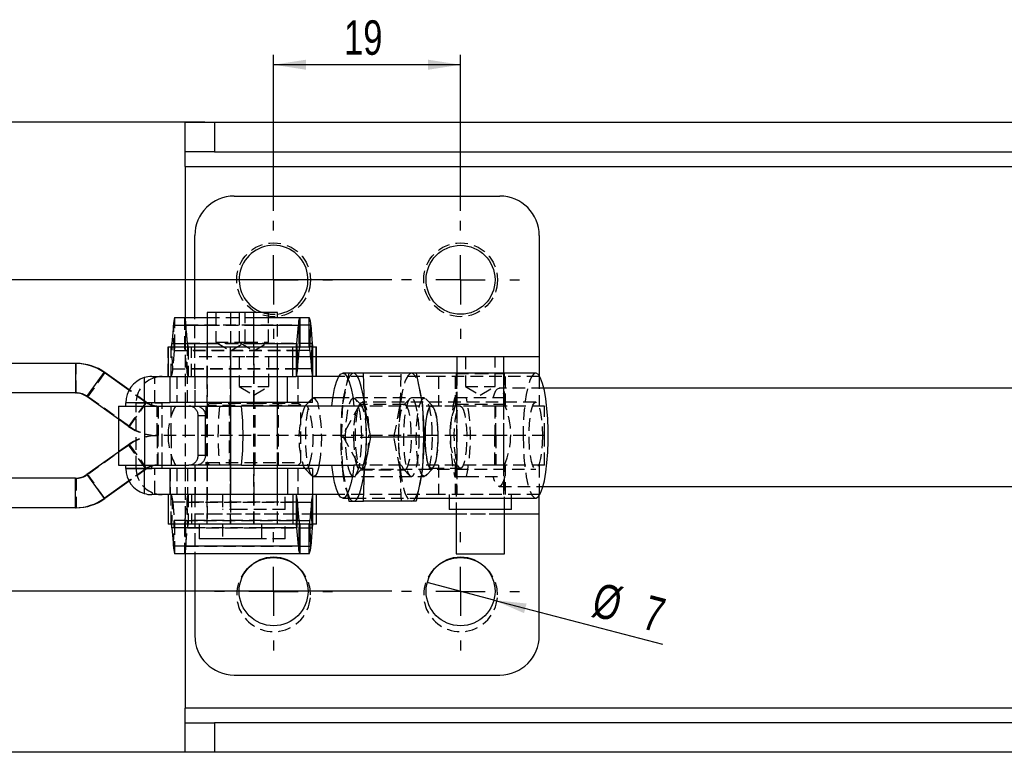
# Model space of a CAD drawing. Extents: x 28 to 325, y 10 to 291.
# Tile 5 of 10: x 106 to 206, y 108 to 182. Entities that reach past the tile are written whole.
import ezdxf

# ---------------------------------------------------------------- set-up
doc = ezdxf.new("R2010")
doc.units = 0
doc.linetypes.add('HIDDEN', pattern=[1.905, 1.27, -0.635])
doc.layers.get('0').update_dxf_attribs({"linetype": 'CONTINUOUS'})
doc.layers.add('FORMATO', color=179, linetype='CONTINUOUS')
doc.styles.add('SLDTEXTSTYLE0', font='TXT', dxfattribs={"width": 0.75})
doc.dimstyles.new('SLDDIMSTYLE1', dxfattribs={"dimtxt": 3.5, "dimasz": 3.302, "dimexe": 0, "dimexo": 0.0625, "dimgap": 0.875, "dimtad": 1, "dimdec": 0, "dimrnd": 1e-09, "dimzin": 12, "dimtxsty": 'SLDTEXTSTYLE0', "dimsah": 1, "dimcen": 0.09, "dimazin": 3, "dimtfac": 1, "dimtofl": 0, "dimtmove": 0, "dimatfit": 3, "dimtolj": 1, "dimtzin": 12})
doc.dimstyles.new('SLDDIMSTYLE2', dxfattribs={"dimtxt": 3.5, "dimasz": 3.302, "dimexe": 0, "dimexo": 0.0625, "dimgap": 0.875, "dimtad": 1, "dimdec": 3, "dimrnd": 1e-09, "dimzin": 12, "dimtxsty": 'SLDTEXTSTYLE0', "dimsah": 1, "dimcen": 0.09, "dimazin": 3, "dimtfac": 1, "dimtdec": 3, "dimtofl": 0, "dimtmove": 0, "dimatfit": 3, "dimtolj": 1, "dimtzin": 12})
doc.dimstyles.new('SLDDIMSTYLE3', dxfattribs={"dimtxt": 3.5, "dimasz": 3.302, "dimexe": 0, "dimexo": 0.0625, "dimgap": 0.875, "dimtad": 1, "dimdec": 3, "dimrnd": 1e-09, "dimzin": 12, "dimtxsty": 'SLDTEXTSTYLE0', "dimsah": 1, "dimcen": 0.09, "dimazin": 3, "dimtfac": 1, "dimtdec": 3, "dimtmove": 0, "dimatfit": 3, "dimtolj": 1, "dimtzin": 12})
doc.dimstyles.new('SLDDIMSTYLE4', dxfattribs={"dimtxt": 3.5, "dimasz": 3.302, "dimexe": 0, "dimexo": 0.0625, "dimgap": 0.875, "dimtad": 1, "dimdec": 3, "dimrnd": 1e-09, "dimzin": 12, "dimtxsty": 'SLDTEXTSTYLE0', "dimblk1": 'NONE', "dimsah": 1, "dimcen": 0, "dimazin": 3, "dimtfac": 1, "dimtdec": 3, "dimtmove": 0, "dimatfit": 3, "dimtolj": 1, "dimtzin": 12})

# ---------------------------------------------------------------- blocks, each defined once
blk = doc.blocks.new('_D_6')
at = {"layer": 'FORMATO'}
for p, q in [((132.24, 162.77), (132.24, 178.61)), ((151.24, 162.77), (151.24, 178.61)), ((151.24, 177.61), (132.24, 177.61))]:
    blk.add_line(p, q, dxfattribs=at)
for points in [[(132.24, 177.61), (135.54, 177.1), (135.54, 178.12)], [(151.24, 177.61), (147.94, 178.12), (147.94, 177.1)]]:
    blk.add_solid(points, dxfattribs=at)
at = {"layer": 'FORMATO', "insert": (139.4, 182.12), "char_height": 3.5, "attachment_point": 1, "style": 'SLDTEXTSTYLE0'}
blk.add_mtext('19', dxfattribs=at)
blk = doc.blocks.new('_D_7')
at = {"layer": 'FORMATO'}
for p, q in [((101.85, 155.77), (101.85, 166.08)), ((144.24, 155.77), (100.85, 155.77)), ((101.85, 155.77), (101.85, 124.12)), ((144.24, 124.12), (100.85, 124.12))]:
    blk.add_line(p, q, dxfattribs=at)
for points in [[(101.85, 155.77), (101.34, 152.47), (102.36, 152.47)], [(101.85, 124.12), (102.36, 127.42), (101.34, 127.42)]]:
    blk.add_solid(points, dxfattribs=at)
at = {"layer": 'FORMATO', "insert": (97.34, 160.9), "char_height": 3.5, "attachment_point": 1, "rotation": 90, "style": 'SLDTEXTSTYLE0'}
blk.add_mtext('32', dxfattribs=at)
blk = doc.blocks.new('_D_8')
at = {"layer": 'FORMATO'}
for q in [(147.85, 125), (171.76, 118.75)]:
    blk.add_line((154.63, 123.23), q, dxfattribs=at)
blk.add_solid([(154.63, 123.23), (157.69, 121.9), (157.95, 122.88)], dxfattribs=at)
at = {"layer": 'FORMATO', "char_height": 3.5, "attachment_point": 1, "rotation": 345.3344, "style": 'SLDTEXTSTYLE0'}
for s, insert in [('%%c', (165.28, 125.07)), ('7', (170.4, 123.78))]:
    blk.add_mtext(s, dxfattribs=dict(at, insert=insert))
blk = doc.blocks.new('_NONE')
blk = doc.blocks.new('_D_9')
at = {"layer": 'FORMATO', "color": 7}
for p, q in [((125.25, 171.77), (35.09, 171.77)), ((36.09, 107.77), (36.09, 171.77)), ((125.25, 107.77), (35.09, 107.77))]:
    blk.add_line(p, q, dxfattribs=at)
for points in [[(36.09, 171.77), (35.59, 168.47), (36.6, 168.47)], [(36.09, 107.77), (36.6, 111.07), (35.59, 111.07)]]:
    blk.add_solid(points, dxfattribs=at)
at = {"layer": 'FORMATO', "color": 7, "insert": (31.58, 138.31), "char_height": 3.5, "attachment_point": 1, "rotation": 90, "style": 'SLDTEXTSTYLE0'}
blk.add_mtext('64', dxfattribs=at)
blk = doc.blocks.new('SW_CENTERMARKSYMBOL_6')
at = {"layer": 'FORMATO', "color": 0}
for p, q in [((0, 5), (0, 6)), ((0, 0), (0, 2.5)), ((-5, 0), (-6, 0)), ((0, 0), (-2.5, 0)), ((0, 0), (0, -2.5)), ((0, 0), (2.5, 0)), ((5, 0), (6, 0)), ((0, -5), (0, -6))]:
    blk.add_line(p, q, dxfattribs=at)
blk = doc.blocks.new('SW_CENTERMARKSYMBOL_7')
at = {"layer": 'FORMATO', "color": 0}
for p, q in [((0, 5), (0, 6)), ((0, 0), (0, 2.5)), ((-5, 0), (-6, 0)), ((0, 0), (-2.5, 0)), ((0, 0), (0, -2.5)), ((0, 0), (2.5, 0)), ((5, 0), (6, 0)), ((0, -5), (0, -6))]:
    blk.add_line(p, q, dxfattribs=at)
blk = doc.blocks.new('SW_CENTERMARKSYMBOL_8')
at = {"layer": 'FORMATO', "color": 0}
for p, q in [((0, 5), (0, 6)), ((0, 0), (0, 2.5)), ((-5, 0), (-6, 0)), ((0, 0), (-2.5, 0)), ((0, 0), (0, -2.5)), ((0, 0), (2.5, 0)), ((5, 0), (6, 0)), ((0, -5), (0, -6))]:
    blk.add_line(p, q, dxfattribs=at)
blk = doc.blocks.new('SW_CENTERMARKSYMBOL_9')
at = {"layer": 'FORMATO', "color": 0}
for p, q in [((0, 5), (0, 6)), ((0, 0), (0, 2.5)), ((-5, 0), (-6, 0)), ((0, 0), (-2.5, 0)), ((0, 0), (0, -2.5)), ((0, 0), (2.5, 0)), ((5, 0), (6, 0)), ((0, -5), (0, -6))]:
    blk.add_line(p, q, dxfattribs=at)

msp = doc.modelspace()

# ---------------------------------------------------------------- linework, layer by layer
at = {"color": 7, "linetype": 'CONTINUOUS'}
for p, q in [((123.240328, 168.767214), (123.240328, 171.767212)), ((123.240328, 171.767212), (126.251842, 171.767212)), ((126.251842, 171.767212), (126.251842, 168.767214)), ((126.251842, 171.767212), (222.467958, 171.767212)), ((126.251842, 168.767214), (123.240328, 168.767214)), ((123.240328, 167.267212), (123.240328, 168.767214)), ((126.251842, 168.767214), (222.467958, 168.767214)), ((123.240328, 167.267212), (123.240328, 151.941107)), ((128.240328, 164.267214), (155.240329, 164.267214)), ((124.240329, 151.941107), (124.240329, 160.267213)), ((159.240329, 160.267213), (159.240329, 147.941108)), ((125.485432, 152.441107), (125.485432, 148.941107)), ((130.247932, 152.441107), (125.485432, 152.441107)), ((130.247932, 148.941107), (130.247932, 152.441107)), ((132.621579, 152.441107), (130.247932, 152.441107)), ((132.621579, 151.941107), (132.621579, 152.441107)), ((122.075905, 151.170754), (121.91317, 149.309537)), ((122.221037, 151.941107), (125.485432, 151.941107)), ((130.247932, 151.941107), (134.904845, 151.941107)), ((134.596977, 149.309537), (134.759712, 151.170754)), ((134.759712, 151.170754), (134.835434, 148.572678)), ((134.904845, 151.941107), (134.904845, 148.941107)), ((134.904845, 151.941107), (135.866618, 151.941107)), ((135.866618, 148.941107), (135.866618, 151.941107)), ((135.936029, 148.572678), (136.01175, 151.170754)), ((136.01175, 151.170754), (136.174486, 149.309537)), ((134.596977, 149.309537), (134.672698, 146.711461)), ((136.098764, 146.711461), (136.174486, 149.309537)), ((121.516681, 148.941107), (121.516681, 145.941107)), ((121.516681, 148.941107), (134.208586, 148.941107)), ((134.208586, 145.941107), (134.208586, 148.941107)), ((134.208586, 148.941107), (134.527566, 148.941107)), ((134.527566, 148.941107), (134.527566, 145.941107)), ((134.672698, 146.711461), (134.835434, 148.572678)), ((134.904845, 148.941107), (135.866618, 148.941107)), ((135.936029, 148.572678), (136.098764, 146.711461)), ((136.243897, 145.941107), (136.243897, 148.941107)), ((136.243897, 148.941107), (136.582233, 148.941107)), ((136.582233, 145.941107), (136.582233, 148.941107)), ((136.582233, 148.941107), (136.590329, 148.941107)), ((136.590329, 145.941107), (136.590329, 148.941107)), ((112.10841, 147.266107), (65.550066, 147.266107)), ((112.10841, 147.266107), (112.10841, 144.266107)), ((112.10841, 147.266107), (112.197782, 147.266107)), ((150.859078, 147.941108), (150.859078, 146.291107)), ((152.328193, 147.941108), (150.859078, 147.941108)), ((155.621579, 147.941108), (152.328193, 147.941108)), ((155.621579, 146.291107), (155.621579, 147.941108)), ((159.240329, 147.941108), (159.240329, 146.021767)), ((113.270224, 143.894028), (115.012941, 146.335909)), ((117.534528, 144.536217), (115.012941, 146.335909)), ((115.012941, 146.335909), (115.102313, 146.335909)), ((117.559549, 144.582144), (115.102313, 146.335909)), ((140.2658, 146.291107), (139.279842, 146.291107)), ((141.378541, 146.267213), (140.510198, 146.267213)), ((141.491011, 143.017213), (141.378541, 146.267213)), ((146.728645, 146.267213), (141.378541, 146.267213)), ((158.87325, 146.291107), (141.474464, 146.291107)), ((146.728645, 146.267213), (147.369033, 143.017213)), ((119.095928, 145.825704), (119.095928, 143.291107)), ((119.866549, 145.941107), (121.516681, 145.941107)), ((121.516681, 145.941107), (134.208586, 145.941107)), ((121.69313, 145.941107), (121.69313, 143.291107)), ((133.659227, 143.291107), (133.659227, 145.941107)), ((134.208586, 145.941107), (134.527566, 145.941107)), ((136.206994, 145.941107), (134.527566, 145.941107)), ((136.206994, 143.736202), (136.206994, 145.941107)), ((138.862754, 145.941107), (136.206994, 145.941107)), ((112.10841, 144.266107), (65.550066, 144.266107)), ((214.985847, 144.767212), (159.70116, 144.767212)), ((116.468131, 141.611637), (113.270224, 143.894028)), ((119.856604, 143.281107), (117.221578, 143.281107)), ((117.221578, 142.941107), (117.221578, 143.281107)), ((119.856604, 142.941107), (119.856604, 143.281107)), ((120.918174, 143.281107), (119.856604, 143.281107)), ((119.866549, 143.291107), (121.69313, 143.291107)), ((120.918174, 142.941107), (120.918174, 143.281107)), ((133.659227, 143.291107), (121.69313, 143.291107)), ((123.240328, 143.291107), (123.240328, 142.941107)), ((124.240329, 143.291107), (124.240329, 142.941107)), ((125.485432, 143.291107), (125.485432, 142.941107)), ((130.247932, 142.941107), (130.247932, 143.291107)), ((132.622148, 142.941107), (132.622148, 143.291107)), ((135.767138, 143.291107), (133.659227, 143.291107)), ((136.142398, 143.682448), (135.431519, 142.941107)), ((136.142398, 143.682448), (136.306722, 143.767213)), ((139.279842, 143.767213), (136.306722, 143.767213)), ((147.236302, 143.959292), (147.223495, 144.034942)), ((116.468131, 142.941107), (116.468131, 136.941107)), ((116.468131, 142.941107), (123.632998, 142.941107)), ((123.632998, 142.941107), (124.371455, 142.941107)), ((124.371455, 142.941107), (128.989447, 142.941107)), ((140.402607, 142.941107), (128.989447, 142.941107)), ((142.1314, 139.767213), (141.491011, 143.017213)), ((147.369033, 143.017213), (147.481503, 139.767213)), ((125.316045, 141.941107), (124.581435, 141.941107)), ((124.581435, 137.941107), (124.581435, 141.941107)), ((125.316045, 137.941107), (125.316045, 141.941107)), ((141.491011, 136.517213), (142.1314, 139.767213)), ((147.481503, 139.767213), (142.1314, 139.767213)), ((147.481503, 139.767213), (147.369033, 136.517213)), ((116.468131, 138.270578), (113.270224, 135.988187)), ((124.581435, 137.941107), (125.316045, 137.941107)), ((116.468131, 136.941107), (123.632998, 136.941107)), ((117.221578, 136.601107), (117.221578, 136.941107)), ((117.221578, 136.601107), (119.856604, 136.601107)), ((119.095928, 136.591107), (119.095928, 134.05651)), ((119.856604, 136.601107), (119.856604, 136.941107)), ((120.918174, 136.601107), (119.856604, 136.601107)), ((121.69313, 136.591107), (119.866549, 136.591107)), ((120.918174, 136.601107), (120.918174, 136.941107)), ((121.69313, 136.591107), (121.69313, 133.941107)), ((133.659227, 136.591107), (121.69313, 136.591107)), ((123.240328, 136.941107), (123.240328, 136.591107)), ((124.371455, 136.941107), (123.632998, 136.941107)), ((124.240329, 136.941107), (124.240329, 136.591107)), ((128.989447, 136.941107), (124.371455, 136.941107)), ((125.485432, 136.941107), (125.485432, 136.591107)), ((128.989447, 136.941107), (140.402607, 136.941107)), ((130.247932, 136.591107), (130.247932, 136.941107)), ((132.622148, 136.591107), (132.622148, 136.941107)), ((133.659227, 136.591107), (133.659227, 133.941107)), ((135.433639, 136.591107), (133.659227, 136.591107)), ((135.4225, 136.602724), (136.142398, 135.851978)), ((141.378541, 133.267213), (141.491011, 136.517213)), ((147.369033, 136.517213), (146.728645, 133.267213)), ((112.10841, 135.616107), (65.550066, 135.616107)), ((112.10841, 132.616107), (112.10841, 135.616107)), ((113.270224, 135.988187), (115.012941, 133.546306)), ((117.534528, 135.345998), (115.012941, 133.546306)), ((117.559549, 135.300071), (115.102313, 133.546306)), ((136.206994, 135.798223), (136.206994, 133.941107)), ((136.306722, 135.767213), (139.279842, 135.767213)), ((147.223495, 135.499484), (147.236302, 135.575134)), ((159.611807, 134.767213), (214.985847, 134.767213)), ((115.012941, 133.546306), (115.102313, 133.546306)), ((121.516681, 133.941107), (119.866549, 133.941107)), ((121.516681, 133.941107), (121.516681, 130.941108)), ((134.208586, 133.941107), (121.516681, 133.941107)), ((134.208586, 133.941107), (134.208586, 130.941108)), ((134.527566, 133.941107), (134.208586, 133.941107)), ((136.206994, 133.941107), (134.527566, 133.941107)), ((134.527566, 133.941107), (134.527566, 130.941108)), ((134.672698, 133.170754), (134.596977, 130.572677)), ((134.835434, 131.309537), (134.672698, 133.170754)), ((136.098764, 133.170754), (135.936029, 131.309537)), ((136.174486, 130.572677), (136.098764, 133.170754)), ((138.862754, 133.941107), (136.206994, 133.941107)), ((136.243897, 130.941108), (136.243897, 133.941107)), ((136.582233, 133.941107), (136.582233, 130.941108)), ((136.590329, 130.941108), (136.590329, 133.941107)), ((139.279842, 133.591107), (140.361723, 133.591107)), ((139.809003, 133.591107), (139.872824, 133.267213)), ((139.872824, 133.267213), (140.361723, 133.267213)), ((140.361723, 133.267213), (141.378541, 133.267213)), ((146.728645, 133.267213), (141.378541, 133.267213)), ((146.792465, 133.591107), (158.87325, 133.591107)), ((150.065329, 133.591107), (150.065329, 132.441107)), ((156.415328, 132.441107), (156.415328, 133.591107)), ((159.240329, 131.941107), (159.240329, 133.860448)), ((112.10841, 132.616107), (65.550066, 132.616107)), ((112.10841, 132.616107), (112.197782, 132.616107)), ((152.024148, 132.441107), (150.065329, 132.441107)), ((150.790329, 132.441107), (150.790329, 127.941107)), ((156.415328, 132.441107), (152.024148, 132.441107)), ((155.690328, 127.941107), (155.690328, 132.441107)), ((134.835434, 131.309537), (134.759712, 128.711461)), ((136.01175, 128.711461), (135.936029, 131.309537)), ((159.240329, 119.615001), (159.240329, 131.941107)), ((134.208586, 130.941108), (121.516681, 130.941108)), ((121.91317, 130.572677), (122.075905, 128.711461)), ((124.691681, 130.941108), (124.691681, 129.441107)), ((131.041681, 129.441107), (131.041681, 130.941108)), ((134.527566, 130.941108), (134.208586, 130.941108)), ((134.759712, 128.711461), (134.596977, 130.572677)), ((134.904845, 130.941108), (134.904845, 127.941107)), ((135.866618, 130.941108), (134.904845, 130.941108)), ((135.866618, 127.941107), (135.866618, 130.941108)), ((136.174486, 130.572677), (136.01175, 128.711461)), ((136.582233, 130.941108), (136.243897, 130.941108)), ((136.590329, 130.941108), (136.582233, 130.941108)), ((131.041681, 129.441107), (124.691681, 129.441107)), ((134.759712, 128.711461), (122.075905, 128.711461)), ((134.904845, 127.941107), (122.221037, 127.941107)), ((123.240328, 127.941107), (123.240328, 112.267213)), ((124.240329, 127.941107), (124.240329, 119.615001)), ((135.866618, 127.941107), (134.904845, 127.941107)), ((150.790329, 127.941107), (152.811139, 127.941107)), ((152.811139, 127.941107), (155.690328, 127.941107)), ((128.240328, 115.615001), (155.240329, 115.615001)), ((123.240328, 110.767213), (123.240328, 112.267213)), ((123.240328, 107.767213), (123.240328, 110.767213)), ((123.240328, 110.767213), (126.251842, 110.767213)), ((126.251842, 110.767213), (126.251842, 107.767213)), ((222.467958, 110.767213), (126.251842, 110.767213)), ((126.251842, 107.767213), (123.240328, 107.767213)), ((222.467958, 107.767213), (126.251842, 107.767213))]:
    msp.add_line(p, q, dxfattribs=at)
at = {"color": 8, "linetype": 'CONTINUOUS'}
for p, q in [((123.240328, 167.267212), (212.510846, 167.267212)), ((122.075905, 151.170754), (125.485432, 151.170754)), ((130.247932, 151.170754), (134.759712, 151.170754)), ((121.91317, 149.309537), (125.485432, 149.309537)), ((130.247932, 149.309537), (134.596977, 149.309537)), ((135.936029, 148.572678), (134.835434, 148.572678)), ((150.859078, 147.941108), (136.590329, 147.941108)), ((159.240329, 147.941108), (155.621579, 147.941108)), ((136.098764, 146.711461), (134.672698, 146.711461)), ((134.672698, 133.170754), (136.098764, 133.170754)), ((134.835434, 131.309537), (135.936029, 131.309537)), ((150.790329, 131.941107), (136.590329, 131.941107)), ((159.240329, 131.941107), (155.690328, 131.941107)), ((124.691681, 130.572677), (121.91317, 130.572677)), ((134.596977, 130.572677), (131.041681, 130.572677)), ((212.510846, 112.267213), (123.240328, 112.267213))]:
    msp.add_line(p, q, dxfattribs=at)
at = {"color": 7, "linetype": 'HIDDEN'}
for p, q in [((123.240328, 167.267212), (239.240325, 167.267212)), ((126.366681, 152.441107), (126.366681, 149.441107)), ((127.859078, 152.441107), (127.859078, 130.941108)), ((128.740328, 152.441107), (128.740328, 149.441107)), ((129.366682, 149.441107), (129.366682, 152.441107)), ((131.740329, 149.441107), (131.740329, 152.441107)), ((122.151625, 148.572678), (122.075905, 151.170754)), ((122.221037, 148.941107), (122.221037, 151.941107)), ((123.18281, 151.941107), (123.18281, 148.941107)), ((123.240328, 151.941107), (123.240328, 143.291107)), ((123.327942, 151.170754), (123.252221, 148.572678)), ((136.01175, 151.170754), (123.327942, 151.170754)), ((123.490677, 149.309537), (123.327942, 151.170754)), ((124.240329, 147.941108), (124.240329, 151.941107)), ((125.485432, 151.941107), (130.247932, 151.941107)), ((125.485432, 151.170754), (130.247932, 151.170754)), ((132.621579, 130.941108), (132.621579, 151.941107)), ((121.98889, 146.711461), (121.91317, 149.309537)), ((123.490677, 149.309537), (123.414957, 146.711461)), ((136.174486, 149.309537), (123.490677, 149.309537)), ((125.485432, 149.309537), (130.247932, 149.309537)), ((126.366681, 149.441107), (129.362226, 149.441107)), ((126.366681, 149.441107), (127.866682, 148.539817)), ((127.866682, 148.539817), (129.366682, 149.441107)), ((128.740328, 149.441107), (130.240329, 148.539817)), ((129.362226, 149.441107), (129.366682, 149.441107)), ((129.366682, 149.441107), (131.740322, 149.441107)), ((130.240329, 148.539817), (131.740329, 149.441107)), ((121.524778, 145.941107), (121.524778, 148.941107)), ((121.843758, 145.941107), (121.843758, 148.941107)), ((122.151625, 148.572678), (121.98889, 146.711461)), ((122.151625, 148.572678), (134.835434, 148.572678)), ((123.414957, 146.711461), (123.252221, 148.572678)), ((134.835434, 148.572678), (123.252221, 148.572678)), ((123.560089, 148.941107), (123.560089, 145.941107)), ((123.898425, 145.941107), (123.898425, 148.941107)), ((125.466681, 148.941107), (125.466681, 145.941107)), ((125.485432, 148.941107), (125.485432, 143.291107)), ((127.840329, 148.941107), (127.840329, 145.941107)), ((130.247932, 143.291107), (130.247932, 148.941107)), ((130.266681, 145.941107), (130.266681, 148.941107)), ((132.640328, 145.941107), (132.640328, 148.941107)), ((134.527566, 148.941107), (134.904845, 148.941107)), ((136.243897, 148.941107), (135.866618, 148.941107)), ((112.197782, 144.266107), (112.197782, 147.266107)), ((124.240329, 145.941107), (124.240329, 147.941108)), ((127.859648, 147.941108), (124.240329, 147.941108)), ((129.328763, 147.941108), (127.859648, 147.941108)), ((127.859648, 147.941108), (127.859648, 133.941107)), ((128.740898, 147.941108), (128.740898, 144.941107)), ((132.622148, 147.941108), (129.328763, 147.941108)), ((131.740898, 144.941107), (131.740898, 147.941108)), ((132.622148, 143.291107), (132.622148, 147.941108)), ((136.590329, 147.941108), (132.622148, 147.941108)), ((150.859078, 147.941108), (132.622148, 147.941108)), ((151.740328, 147.941108), (151.740328, 144.941107)), ((154.740329, 144.941107), (154.740329, 147.941108)), ((159.240329, 147.941108), (155.621579, 147.941108)), ((115.102313, 146.335909), (113.359594, 143.894028)), ((121.98889, 146.711461), (134.672698, 146.711461)), ((134.672698, 146.711461), (123.414957, 146.711461)), ((139.872824, 146.267213), (139.232435, 143.017213)), ((140.510198, 146.267213), (140.361723, 146.267213)), ((145.110458, 143.017213), (145.222927, 146.267213)), ((150.790329, 146.241107), (152.811139, 146.241107)), ((150.790329, 146.241107), (150.790329, 143.141107)), ((150.859078, 146.291107), (150.859078, 133.941107)), ((152.811139, 146.241107), (155.690328, 146.241107)), ((155.621579, 133.941107), (155.621579, 146.291107)), ((155.690328, 143.141107), (155.690328, 146.241107)), ((120.157498, 143.291107), (120.157498, 145.825704)), ((121.727034, 143.291107), (121.727034, 145.941107)), ((122.417054, 145.941107), (122.417054, 143.291107)), ((123.478624, 143.291107), (123.478624, 145.941107)), ((124.240329, 145.941107), (124.240329, 143.291107)), ((124.274802, 143.291107), (124.274802, 145.941107)), ((125.466681, 145.941107), (125.466681, 143.291107)), ((127.840329, 145.941107), (127.840329, 142.941107)), ((127.840898, 145.941107), (127.840898, 143.291107)), ((130.266681, 143.291107), (130.266681, 145.941107)), ((132.640328, 142.941107), (132.640328, 145.941107)), ((132.640898, 143.291107), (132.640898, 145.941107)), ((134.70259, 145.941107), (134.70259, 143.291107)), ((148.99895, 145.941107), (138.862754, 145.941107)), ((148.99895, 145.941107), (148.99895, 142.941107)), ((159.240329, 145.941107), (148.99895, 145.941107)), ((150.690328, 145.941107), (150.690328, 142.941107)), ((150.840329, 145.941107), (150.840329, 142.941107)), ((155.640328, 142.941107), (155.640328, 145.941107)), ((155.790329, 142.941107), (155.790329, 145.941107)), ((159.240329, 146.021767), (159.240329, 145.941107)), ((159.240329, 145.941107), (159.240329, 142.941107)), ((112.10841, 144.266107), (112.197782, 144.266107)), ((119.248142, 143.313187), (117.534528, 144.536217)), ((119.337513, 143.313187), (117.559549, 144.582144)), ((128.740898, 144.941107), (131.740898, 144.941107)), ((128.740898, 144.941107), (130.240899, 144.039816)), ((130.240899, 144.039816), (131.740898, 144.941107)), ((151.740328, 144.941107), (154.740329, 144.941107)), ((151.740328, 144.941107), (153.240329, 144.039816)), ((153.240329, 144.039816), (154.740329, 144.941107)), ((159.70116, 144.767212), (155.148723, 144.767212)), ((113.270224, 143.894028), (113.359594, 143.894028)), ((117.594794, 140.871306), (113.359594, 143.894028)), ((118.28315, 143.281107), (117.221578, 143.281107)), ((119.248142, 143.313187), (117.505425, 140.871306)), ((117.594794, 140.871306), (119.337513, 143.313187)), ((118.28315, 143.281107), (120.918174, 143.281107)), ((118.28315, 136.601107), (118.28315, 143.281107)), ((119.248142, 143.313187), (119.337513, 143.313187)), ((125.72783, 143.241107), (125.477829, 142.991107)), ((125.72783, 143.241107), (130.240329, 143.241107)), ((127.740328, 143.241107), (127.740328, 136.941107)), ((130.240329, 143.241107), (134.752829, 143.241107)), ((132.740329, 136.941107), (132.740329, 143.241107)), ((135.002829, 142.991107), (134.752829, 143.241107)), ((136.206994, 143.291107), (135.767138, 143.291107)), ((136.206994, 143.291107), (136.206994, 143.736202)), ((138.157077, 142.941107), (138.263156, 143.767213)), ((141.006724, 143.137562), (139.237789, 139.941107)), ((147.539623, 143.767213), (139.279842, 143.767213)), ((139.377973, 144.034942), (139.365166, 143.959292)), ((141.161003, 143.020283), (140.526047, 143.682448)), ((145.576999, 143.090713), (141.02447, 143.090713)), ((158.87325, 143.341107), (141.239183, 143.341107)), ((146.075421, 143.682448), (145.440466, 143.020283)), ((148.423845, 142.931701), (147.703947, 143.682448)), ((151.831883, 143.767213), (150.628201, 143.767213)), ((150.790329, 143.141107), (155.652443, 143.141107)), ((155.750564, 143.767213), (151.831883, 143.767213)), ((155.652443, 143.141107), (155.690328, 143.141107)), ((116.531559, 136.941107), (116.531559, 142.941107)), ((119.118131, 142.941107), (119.118131, 136.941107)), ((119.166584, 136.941107), (119.166584, 142.941107)), ((120.409955, 139.941107), (120.409955, 142.941107)), ((120.499325, 142.941107), (120.499325, 139.941107)), ((120.918174, 136.941107), (120.918174, 142.941107)), ((121.818042, 139.941107), (121.818042, 142.941107)), ((123.240328, 142.941107), (123.240328, 136.941107)), ((125.366681, 142.941107), (125.366681, 136.941107)), ((130.240329, 142.991107), (125.477829, 142.991107)), ((125.477829, 142.991107), (125.477829, 137.191107)), ((125.485432, 142.941107), (125.485432, 136.941107)), ((127.840898, 142.941107), (127.840898, 139.941107)), ((135.002829, 142.991107), (130.240329, 142.991107)), ((130.247932, 136.941107), (130.247932, 142.941107)), ((130.366682, 136.941107), (130.366682, 142.941107)), ((132.622148, 136.941107), (132.622148, 142.941107)), ((132.640898, 139.941107), (132.640898, 142.941107)), ((135.002829, 137.191107), (135.002829, 142.991107)), ((135.431519, 142.941107), (135.4225, 142.931701)), ((139.232435, 143.017213), (139.119966, 139.767213)), ((154.727856, 142.941107), (140.402607, 142.941107)), ((144.470069, 139.767213), (145.110458, 143.017213)), ((151.230042, 142.917213), (148.29103, 142.917213)), ((150.840329, 142.941107), (150.840329, 139.941107)), ((159.77258, 142.941107), (154.727856, 142.941107)), ((154.727856, 142.941107), (154.727856, 139.941107)), ((154.817225, 139.941107), (154.817225, 142.941107)), ((155.640328, 139.941107), (155.640328, 142.941107)), ((159.77258, 139.941107), (159.77258, 142.941107)), ((117.505425, 140.871306), (116.468131, 141.611637)), ((117.505425, 140.871306), (117.594794, 140.871306)), ((154.727856, 139.941107), (120.409955, 139.941107)), ((120.409955, 139.941107), (120.409955, 136.941107)), ((120.499325, 136.941107), (120.499325, 139.941107)), ((121.818042, 139.941107), (121.818042, 136.941107)), ((127.840898, 139.941107), (127.840898, 136.941107)), ((132.640898, 136.941107), (132.640898, 139.941107)), ((139.119966, 139.767213), (142.1314, 139.767213)), ((139.119966, 139.767213), (139.232435, 136.517213)), ((139.237789, 139.941107), (141.006724, 136.744653)), ((145.110458, 136.517213), (144.470069, 139.767213)), ((150.840329, 139.941107), (150.840329, 136.941107)), ((159.77258, 139.941107), (154.727856, 139.941107)), ((154.727856, 136.941107), (154.727856, 139.941107)), ((154.817225, 139.941107), (154.817225, 136.941107)), ((155.640328, 136.941107), (155.640328, 139.941107)), ((159.77258, 136.941107), (159.77258, 139.941107)), ((117.594794, 139.010909), (113.359594, 135.988187)), ((117.505425, 139.010909), (116.468131, 138.270578)), ((119.248142, 136.569028), (117.505425, 139.010909)), ((117.505425, 139.010909), (117.594794, 139.010909)), ((117.594794, 139.010909), (119.337513, 136.569028)), ((125.477829, 137.191107), (135.002829, 137.191107)), ((125.477829, 137.191107), (125.72783, 136.941107)), ((134.752829, 136.941107), (135.002829, 137.191107)), ((118.28315, 136.601107), (117.221578, 136.601107)), ((119.248142, 136.569028), (117.534528, 135.345998)), ((119.337513, 136.569028), (117.559549, 135.300071)), ((120.918174, 136.601107), (118.28315, 136.601107)), ((119.248142, 136.569028), (119.337513, 136.569028)), ((120.157498, 134.05651), (120.157498, 136.591107)), ((121.727034, 136.591107), (121.727034, 133.941107)), ((122.417054, 136.591107), (122.417054, 133.941107)), ((123.240328, 136.591107), (123.240328, 127.941107)), ((123.478624, 136.591107), (123.478624, 133.941107)), ((124.240329, 136.591107), (124.240329, 133.941107)), ((124.274802, 136.591107), (124.274802, 133.941107)), ((125.466681, 136.591107), (125.466681, 133.941107)), ((125.485432, 136.591107), (125.485432, 130.941108)), ((127.840329, 136.941107), (127.840329, 133.941107)), ((127.840898, 136.591107), (127.840898, 133.941107)), ((130.247932, 130.941108), (130.247932, 136.591107)), ((130.266681, 133.941107), (130.266681, 136.591107)), ((132.622148, 133.941107), (132.622148, 136.591107)), ((132.640328, 133.941107), (132.640328, 136.941107)), ((132.640898, 133.941107), (132.640898, 136.591107)), ((134.70259, 136.591107), (134.70259, 133.941107)), ((136.206994, 136.591107), (135.433639, 136.591107)), ((136.206994, 136.591107), (136.206994, 135.798223)), ((139.232435, 136.517213), (139.809003, 133.591107)), ((154.727856, 136.941107), (140.402607, 136.941107)), ((140.526047, 135.851978), (141.161003, 136.514142)), ((141.02447, 136.443713), (145.576999, 136.443713)), ((141.239183, 136.541107), (158.87325, 136.541107)), ((145.222927, 133.267213), (145.110458, 136.517213)), ((145.440466, 136.514142), (146.075421, 135.851978)), ((147.703947, 135.851978), (148.423845, 136.602724)), ((148.29103, 136.617213), (151.230042, 136.617213)), ((148.99895, 136.941107), (148.99895, 133.941107)), ((150.690328, 136.941107), (150.690328, 133.941107)), ((150.790329, 136.941107), (150.790329, 132.441107)), ((150.840329, 136.941107), (150.840329, 133.941107)), ((159.77258, 136.941107), (154.727856, 136.941107)), ((155.640328, 133.941107), (155.640328, 136.941107)), ((155.690328, 132.441107), (155.690328, 136.941107)), ((155.790329, 133.941107), (155.790329, 136.941107)), ((159.240329, 136.941107), (159.240329, 133.941107)), ((112.10841, 135.616107), (112.197782, 135.616107)), ((112.197782, 135.616107), (112.197782, 132.616107)), ((113.270224, 135.988187), (113.359594, 135.988187)), ((115.102313, 133.546306), (113.359594, 135.988187)), ((139.279842, 135.767213), (147.539623, 135.767213)), ((139.365166, 135.575134), (139.377973, 135.499484)), ((150.628201, 135.767213), (151.831883, 135.767213)), ((151.831883, 135.767213), (155.750564, 135.767213)), ((155.148723, 134.767213), (159.611807, 134.767213)), ((121.524778, 133.941107), (121.524778, 130.941108)), ((121.843758, 130.941108), (121.843758, 133.941107)), ((121.91317, 130.572677), (121.98889, 133.170754)), ((134.672698, 133.170754), (121.98889, 133.170754)), ((121.98889, 133.170754), (122.151625, 131.309537)), ((123.252221, 131.309537), (123.414957, 133.170754)), ((123.414957, 133.170754), (123.490677, 130.572677)), ((123.414957, 133.170754), (134.672698, 133.170754)), ((123.560089, 133.941107), (123.560089, 130.941108)), ((123.898425, 133.941107), (123.898425, 130.941108)), ((124.240329, 133.941107), (124.240329, 131.941107)), ((125.466681, 133.941107), (125.466681, 130.941108)), ((127.065898, 133.941107), (127.065898, 132.441107)), ((127.840329, 133.941107), (127.840329, 130.941108)), ((130.266681, 130.941108), (130.266681, 133.941107)), ((132.640328, 130.941108), (132.640328, 133.941107)), ((133.415898, 132.441107), (133.415898, 133.941107)), ((148.99895, 133.941107), (138.862754, 133.941107)), ((140.361723, 133.591107), (146.792465, 133.591107)), ((159.240329, 133.941107), (148.99895, 133.941107)), ((150.065329, 133.941107), (150.065329, 133.591107)), ((156.415328, 133.591107), (156.415328, 133.941107)), ((159.240329, 133.860448), (159.240329, 133.941107)), ((129.024718, 132.441107), (127.065898, 132.441107)), ((133.415898, 132.441107), (129.024718, 132.441107)), ((122.075905, 128.711461), (122.151625, 131.309537)), ((134.835434, 131.309537), (122.151625, 131.309537)), ((123.252221, 131.309537), (123.327942, 128.711461)), ((123.252221, 131.309537), (134.835434, 131.309537)), ((159.240329, 131.941107), (124.240329, 131.941107)), ((124.240329, 131.941107), (124.240329, 127.941107)), ((136.590329, 131.941107), (124.240329, 131.941107)), ((155.690328, 131.941107), (150.790329, 131.941107)), ((122.221037, 127.941107), (122.221037, 130.941108)), ((123.18281, 130.941108), (123.18281, 127.941107)), ((123.327942, 128.711461), (123.490677, 130.572677)), ((123.490677, 130.572677), (136.174486, 130.572677)), ((131.041681, 130.572677), (124.691681, 130.572677)), ((127.065329, 130.941108), (127.065329, 129.441107)), ((133.415328, 129.441107), (133.415328, 130.941108)), ((134.904845, 130.941108), (134.527566, 130.941108)), ((135.866618, 130.941108), (136.243897, 130.941108)), ((133.415328, 129.441107), (131.041681, 129.441107)), ((123.327942, 128.711461), (136.01175, 128.711461)), ((239.240325, 112.267213), (123.240328, 112.267213))]:
    msp.add_line(p, q, dxfattribs=at)
at = {"color": 7, "linetype": 'CONTINUOUS', "flags": 128}
for points in [[(138.263156, 143.767213), (138.282798, 143.893559), (138.44066, 144.718595), (138.625575, 145.389616), (138.831583, 145.884992), (139.05204, 146.188754), (139.279842, 146.291107), (139.507644, 146.188754), (139.728102, 145.884992), (139.934109, 145.389616), (140.119024, 144.718595), (140.276887, 143.893559), (140.402607, 142.941107)], [(141.491011, 143.017213), (141.396247, 143.724162), (141.283783, 144.363407), (141.155541, 144.924009), (141.013718, 145.396378), (140.860738, 145.772429), (140.69922, 146.045731), (140.531928, 146.211604), (140.361723, 146.267213)], [(158.87325, 133.591107), (158.930403, 133.597501), (159.15672, 133.750315), (159.373923, 134.102106), (159.575037, 134.641567), (159.753594, 135.35136), (159.903855, 136.208671), (160.020993, 137.185945), (160.10124, 138.251773), (160.142018, 139.371898), (160.142018, 140.510317), (160.10124, 141.630441), (160.020993, 142.696269), (159.903855, 143.673544), (159.753594, 144.530854), (159.575037, 145.240648), (159.373923, 145.780109), (159.15672, 146.131899), (158.930403, 146.284713), (158.87325, 146.291107)], [(147.369033, 143.017213), (147.27427, 143.724162), (147.236302, 143.959292)], [(135.4225, 142.931701), (135.555315, 143.000213), (135.678767, 142.941107)], [(135.870311, 136.941107), (135.794075, 136.761245), (135.636604, 136.559706), (135.474026, 136.559706), (135.316555, 136.761245), (135.240318, 136.941107)], [(136.874609, 136.941107), (136.807045, 136.639887), (136.654894, 136.163337), (136.485285, 135.867501), (136.306722, 135.767213), (136.142398, 135.851978)], [(140.402607, 136.941107), (140.276887, 135.988655), (140.119024, 135.16362), (139.934109, 134.492598), (139.728102, 133.997222), (139.507644, 133.693461), (139.279842, 133.591107), (139.05204, 133.693461), (138.831583, 133.997222), (138.625575, 134.492598), (138.44066, 135.16362), (138.319803, 135.767213)], [(140.361723, 133.267213), (140.531928, 133.322821), (140.69922, 133.488695), (140.860738, 133.761996), (141.013718, 134.138048), (141.155541, 134.610416), (141.283783, 135.171019), (141.396247, 135.810263), (141.491011, 136.517213)], [(147.236302, 135.575134), (147.27427, 135.810263), (147.369033, 136.517213)]]:
    msp.add_lwpolyline(points, dxfattribs=at)
at = {"color": 7, "linetype": 'HIDDEN', "flags": 128}
for points in [[(140.361723, 146.267213), (140.191518, 146.211604), (140.024226, 146.045731), (139.862708, 145.772429), (139.709729, 145.396378), (139.567905, 144.924009), (139.439663, 144.363407), (139.327199, 143.724162), (139.232435, 143.017213)], [(146.239745, 146.267213), (146.069541, 146.211604), (145.902249, 146.045731), (145.740731, 145.772429), (145.587751, 145.396378), (145.445927, 144.924009), (145.317686, 144.363407), (145.205221, 143.724162), (145.110458, 143.017213)], [(147.236302, 143.959292), (147.161805, 144.363407), (147.033564, 144.924009), (146.89174, 145.396378), (146.738761, 145.772429), (146.577243, 146.045731), (146.40995, 146.211604), (146.239745, 146.267213)], [(158.87325, 146.291107), (158.702252, 146.233638), (158.479595, 145.980316), (158.269591, 145.532889), (158.078988, 144.905737), (157.913915, 144.119018), (157.779676, 143.198018), (157.680583, 142.172337), (157.619826, 141.074944), (157.599353, 139.941107)], [(154.546882, 143.767213), (154.683192, 144.196109), (154.831525, 144.510629), (154.98805, 144.70265), (155.148723, 144.767212), (155.309397, 144.70265), (155.465921, 144.510629), (155.614254, 144.196109), (155.750564, 143.767213)], [(136.142398, 135.851978), (136.128159, 135.867501), (135.95855, 136.163337), (135.8064, 136.639887), (135.679338, 137.273253), (135.583735, 138.031678), (135.524387, 138.877129), (135.504267, 139.767213), (135.524387, 140.657296), (135.583735, 141.502748), (135.679338, 142.261172), (135.8064, 142.894539), (135.95855, 143.371088), (136.128159, 143.666924), (136.142398, 143.682448)], [(140.361723, 135.767213), (140.18316, 135.867501), (140.013551, 136.163337), (139.861401, 136.639887), (139.734339, 137.273253), (139.638736, 138.031678), (139.579387, 138.877129), (139.559268, 139.767213), (139.579387, 140.657296), (139.638736, 141.502748), (139.734339, 142.261172), (139.861401, 142.894539), (140.013551, 143.371088), (140.18316, 143.666924), (140.361723, 143.767213), (140.540286, 143.666924), (140.709895, 143.371088), (140.862046, 142.894539), (140.989108, 142.261172), (141.08471, 141.502748), (141.144059, 140.657296), (141.164178, 139.767213), (141.144059, 138.877129), (141.08471, 138.031678), (140.989108, 137.273253), (140.862046, 136.639887), (140.709895, 136.163337), (140.540286, 135.867501), (140.361723, 135.767213)], [(140.35773, 139.767213), (140.378677, 138.940692), (140.440202, 138.166104), (140.538438, 137.49212), (140.667213, 136.961089), (140.818436, 136.606376), (140.982605, 136.450271), (141.149405, 136.502581), (141.308354, 136.76002), (141.449466, 137.206412), (141.563874, 137.813708), (141.644389, 138.543751), (141.685952, 139.350668), (141.685952, 140.183758), (141.644389, 140.990675), (141.563874, 141.720717), (141.449466, 142.328013), (141.308354, 142.774405), (141.149405, 143.031844), (140.982605, 143.084155), (140.818436, 142.928049), (140.667213, 142.573337), (140.538438, 142.042305), (140.440202, 141.368321), (140.378677, 140.593734), (140.35773, 139.767213)], [(141.641784, 137.196556), (141.604663, 137.070392), (141.449959, 136.707515), (141.282012, 136.547816), (141.111373, 136.601331), (140.948765, 136.864695), (140.804405, 137.321362), (140.687363, 137.942637), (140.604995, 138.689484), (140.562475, 139.514974), (140.562475, 140.36724), (140.604995, 141.192731), (140.687363, 141.939577), (140.804405, 142.560852), (140.948765, 143.017519), (141.111373, 143.280884), (141.282012, 143.334398), (141.449959, 143.1747), (141.604663, 142.811822), (141.736403, 142.268567), (141.8369, 141.57907), (141.899841, 140.786653), (141.92127, 139.941107), (141.92127, 139.941107)], [(146.239745, 143.767213), (146.061182, 143.666924), (145.891573, 143.371088), (145.739423, 142.894539), (145.612361, 142.261172), (145.516759, 141.502748), (145.45741, 140.657296), (145.437291, 139.767213), (145.45741, 138.877129), (145.516759, 138.031678), (145.612361, 137.273253), (145.739423, 136.639887), (145.891573, 136.163337), (146.061182, 135.867501), (146.239745, 135.767213), (146.418308, 135.867501), (146.587918, 136.163337), (146.740068, 136.639887), (146.86713, 137.273253), (146.962733, 138.031678), (147.022081, 138.877129), (147.0422, 139.767213), (147.022081, 140.657296), (146.962733, 141.502748), (146.86713, 142.261172), (146.740068, 142.894539), (146.587918, 143.371088), (146.418308, 143.666924), (146.239745, 143.767213)], [(148.342078, 139.767213), (148.321959, 138.877129), (148.26261, 138.031678), (148.167008, 137.273253), (148.039945, 136.639887), (147.887795, 136.163337), (147.718186, 135.867501), (147.539623, 135.767213), (147.36106, 135.867501), (147.191451, 136.163337), (147.039301, 136.639887), (146.912239, 137.273253), (146.816636, 138.031678), (146.757287, 138.877129), (146.737168, 139.767213), (146.757287, 140.657296), (146.816636, 141.502748), (146.912239, 142.261172), (147.039301, 142.894539), (147.191451, 143.371088), (147.36106, 143.666924), (147.539623, 143.767213), (147.718186, 143.666924), (147.887795, 143.371088), (148.039945, 142.894539), (148.167008, 142.261172), (148.26261, 141.502748), (148.321959, 140.657296), (148.342078, 139.767213)], [(159.555337, 139.941107), (159.533908, 139.095562), (159.470967, 138.303145), (159.37047, 137.613647), (159.238731, 137.070392), (159.084027, 136.707515), (158.916079, 136.547816), (158.745441, 136.601331), (158.582832, 136.864695), (158.438473, 137.321362), (158.32143, 137.942637), (158.239062, 138.689484), (158.196541, 139.514974), (158.196541, 140.36724), (158.239062, 141.192731), (158.32143, 141.939577), (158.438473, 142.560852), (158.582832, 143.017519), (158.745441, 143.280884), (158.916079, 143.334398), (159.084027, 143.1747), (159.238731, 142.811822), (159.37047, 142.268567), (159.470967, 141.57907), (159.533908, 140.786653), (159.555337, 139.941107)], [(145.576999, 136.443713), (145.74281, 136.548127), (145.898203, 136.854807), (146.033413, 137.344485), (146.139945, 137.986392), (146.211106, 138.740195), (146.242423, 139.558528), (146.231928, 140.389975), (146.180283, 141.18229), (146.09073, 141.885691), (145.968898, 142.455981), (145.822442, 142.857325), (145.660563, 143.064506), (145.493434, 143.064506), (145.331555, 142.857325), (145.185099, 142.455981), (145.063267, 141.885691), (144.973714, 141.18229), (144.922069, 140.389975), (144.911574, 139.558528), (144.942891, 138.740195), (145.014052, 137.986392), (145.120584, 137.344485), (145.255794, 136.854807), (145.411187, 136.548127), (145.576999, 136.443713)], [(148.29103, 136.534213), (148.129734, 136.635783), (147.978573, 136.934113), (147.847044, 137.410457), (147.743413, 138.034885), (147.67419, 138.768161), (147.643726, 139.564211), (147.653935, 140.373017), (147.704174, 141.143757), (147.791288, 141.828004), (147.909802, 142.382765), (148.052271, 142.77318), (148.209741, 142.974719), (148.37232, 142.974719), (148.52979, 142.77318), (148.672258, 142.382765), (148.790773, 141.828004), (148.877887, 141.143757), (148.928126, 140.373017), (148.938335, 139.564211), (148.907871, 138.768161), (148.838648, 138.034885), (148.735017, 137.410457), (148.603488, 136.934113), (148.452327, 136.635783), (148.29103, 136.534213)], [(148.29103, 142.917213), (148.448186, 142.81825), (148.595467, 142.527579), (148.723619, 142.063464), (148.824589, 141.455067), (148.892035, 140.740616), (148.921716, 139.965003), (148.91177, 139.176962), (148.862821, 138.426008), (148.777943, 137.759327), (148.662471, 137.218809), (148.52366, 136.838417), (148.370232, 136.642051), (148.211828, 136.642051), (148.0584, 136.838417), (147.919589, 137.218809), (147.804117, 137.759327), (147.71924, 138.426008), (147.67029, 139.176962), (147.660344, 139.965003), (147.690026, 140.740616), (147.757472, 141.455067), (147.858442, 142.063464), (147.986594, 142.527579), (148.133875, 142.81825), (148.29103, 142.917213)], [(151.230042, 142.917213), (151.387197, 142.81825), (151.534478, 142.527579), (151.66263, 142.063464), (151.7636, 141.455067), (151.831046, 140.740616), (151.860728, 139.965003), (151.850781, 139.176962), (151.801832, 138.426008), (151.716955, 137.759327), (151.601483, 137.218809), (151.462671, 136.838417), (151.309244, 136.642051), (151.150839, 136.642051), (150.997411, 136.838417), (150.858601, 137.218809), (150.743129, 137.759327), (150.658252, 138.426008), (150.609301, 139.176962), (150.599356, 139.965003), (150.629037, 140.740616), (150.696483, 141.455067), (150.797454, 142.063464), (150.925606, 142.527579), (151.072886, 142.81825), (151.230042, 142.917213)], [(157.599353, 139.941107), (157.619826, 138.807271), (157.680583, 137.709877), (157.779676, 136.684197), (157.913915, 135.763197), (158.078988, 134.976477), (158.269591, 134.349325), (158.479595, 133.901899), (158.702252, 133.648576), (158.87325, 133.591107)], [(138.319803, 135.767213), (138.282798, 135.988655), (138.157077, 136.941107)], [(145.110458, 136.517213), (145.205221, 135.810263), (145.317686, 135.171019), (145.445927, 134.610416), (145.587751, 134.138048), (145.740731, 133.761996), (145.902249, 133.488695), (146.069541, 133.322821), (146.239745, 133.267213)], [(146.239745, 133.267213), (146.40995, 133.322821), (146.577243, 133.488695), (146.738761, 133.761996), (146.89174, 134.138048), (147.033564, 134.610416), (147.161805, 135.171019), (147.236302, 135.575134)], [(155.750564, 135.767213), (155.614254, 135.338316), (155.465921, 135.023796), (155.309397, 134.831775), (155.148723, 134.767213), (154.98805, 134.831775), (154.831525, 135.023796), (154.683192, 135.338316), (154.546882, 135.767213)]]:
    msp.add_lwpolyline(points, dxfattribs=at)
at = {"color": 7, "linetype": 'HIDDEN'}
for centre in [(132.240329, 155.767214), (151.240329, 155.767214)]:
    msp.add_circle(centre, 3.75, dxfattribs=at)
at = {"color": 7, "linetype": 'CONTINUOUS'}
for centre in [(151.240329, 155.767214), (132.240329, 124.115001), (151.240329, 124.115001)]:
    msp.add_circle(centre, 3.5, dxfattribs=at)
for centre, radius, start, end in [((128.240329, 160.267214), 4, 90, 180), ((155.240329, 160.267214), 4, 0, 90), ((132.240329, 155.767214), 3.5, 90, 251.86322362), ((132.240329, 155.767214), 3.5, 276.2535561, 90), ((123.762476, 151.251858), 1.68852, 155.90835714, 182.75313785), ((136.446287, 151.251857), 1.688523, 155.90834921, 182.75307889), ((134.325179, 151.251858), 1.688519, 357.24685433, 24.09165068), ((121.10653, 149.270753), 0.807571, 335.90855949, 2.75275465), ((133.790356, 149.270748), 0.807553, 335.90831898, 2.75313503), ((136.981106, 149.270748), 0.807553, 177.24686497, 204.09168102), ((135.642041, 148.611468), 0.807539, 155.90810021, 182.7533011), ((135.129415, 148.611467), 0.807545, 357.246804, 24.09179469), ((112.108407, 142.26632), 4.999787, 54.4839082, 89.99995709), ((112.197774, 142.266306), 4.999801, 54.48395876, 89.99990653), ((132.986128, 146.630357), 1.688519, 335.90831333, 2.75311477), ((137.785334, 146.630357), 1.688519, 177.24688523, 204.09168667), ((119.879692, 143.285762), 2.658118, 107.14894306, 180.10034075), ((119.866622, 143.309951), 2.631156, 90.00158224, 107.03229103), ((112.108406, 142.266181), 1.999926, 54.48399844, 89.99988455), ((119.866578, 143.281134), 0.009974, 90.16665228, 180.15038967), ((120.928148, 143.281134), 0.009974, 90.16665228, 180.15038967), ((135.801774, 142.911285), 0.993773, 1.71967553, 59.46184743), ((99.5946, 139.941107), 29.547538, 354.17264357, 5.82735643), ((111.701414, 139.767213), 29.966357, 353.77374183, 6.22625817), ((117.579469, 139.767213), 29.966325, 353.77373505, 6.22626495), ((119.879692, 136.596452), 2.658118, 179.89965925, 252.85105694), ((119.866578, 136.601081), 0.009974, 179.84961033, 269.83334772), ((120.928148, 136.601081), 0.009974, 179.84961033, 269.83334772), ((112.108406, 137.616033), 1.999926, 270.00011545, 305.51600156), ((112.108407, 137.615894), 4.999787, 270.00004291, 305.5160918), ((112.197774, 137.615908), 4.999801, 270.00009347, 305.51604124), ((119.866622, 136.572264), 2.631156, 252.96770897, 269.99841776), ((132.986128, 133.251857), 1.688519, 357.24688523, 24.09168667), ((137.785334, 133.251857), 1.688519, 155.90831333, 182.75311477), ((140.488791, 133.843714), 0.590339, 205.33445745, 257.57002811), ((135.642041, 131.270746), 0.807539, 177.2466989, 204.09189979), ((135.129415, 131.270748), 0.807545, 335.90820531, 2.753196), ((121.10653, 130.611462), 0.807571, 357.24724535, 24.09144051), ((133.790356, 130.611466), 0.807553, 357.24686497, 24.09168102), ((136.981106, 130.611466), 0.807553, 155.90831898, 182.75313503), ((123.762476, 128.630357), 1.68852, 177.24686215, 204.09164286), ((136.446287, 128.630358), 1.688523, 177.24692111, 204.09165079), ((134.325179, 128.630356), 1.688519, 335.90834932, 2.75314567), ((132.240329, 123.767214), 3.75, 47.83724451, 132.16275549), ((151.240329, 123.767214), 3.75, 47.83724451, 132.16275549), ((128.240329, 119.615001), 4, 180, 270), ((155.240329, 119.615001), 4, 270, 0)]:
    msp.add_arc(centre, radius, start, end, dxfattribs=at)
at = {"color": 7, "linetype": 'HIDDEN'}
for centre, radius, start, end in [((132.240329, 155.767214), 3.5, 251.86322362, 276.2535561), ((121.641356, 151.251855), 1.688534, 357.24697623, 24.09152877), ((124.297316, 149.270753), 0.807571, 177.24724535, 204.09144051), ((122.958251, 148.611464), 0.807558, 155.90834072, 182.75292072), ((122.445596, 148.611464), 0.807558, 357.24707928, 24.09165928), ((120.302309, 146.630358), 1.68853, 335.90843535, 2.75305965), ((125.101524, 146.630356), 1.688516, 177.24682627, 204.09167874), ((120.941261, 143.285765), 2.658116, 107.14894731, 180.10039088), ((120.928192, 143.309951), 2.631156, 90.00158224, 107.03229103), ((112.197779, 142.266191), 1.999916, 54.48390676, 89.99992287), ((120.409959, 144.941034), 1.999927, 234.48401745, 269.99988637), ((120.499326, 144.941021), 1.999913, 234.48389104, 269.99995942), ((157.857636, 140.041107), 7.717308, 156.31584777, 203.68415223), ((169.310403, 139.767213), 19.105619, 167.91500501, 192.08499499), ((133.149681, 139.767213), 19.105619, 347.91500494, 12.08499506), ((148.623021, 140.041107), 7.717308, 336.31584777, 23.68415223), ((127.866682, 139.941107), 6.35, 151.80713944, 180), ((156.138763, 139.941107), 29.547538, 174.17264357, 185.82735643), ((143.8256, 139.678085), 9.010999, 158.83397658, 197.68222178), ((126.835658, 139.655741), 9.433674, 343.27609997, 20.3808913), ((121.529911, 139.738294), 15.597564, 349.66898047, 11.84943822), ((169.022048, 139.767213), 29.966373, 173.77374519, 186.22625481), ((174.900035, 139.767213), 29.966338, 173.77373784, 186.22626216), ((120.409958, 144.940891), 4.999784, 234.48389422, 269.99996899), ((120.49933, 144.940897), 4.99979, 234.48391751, 269.9999457), ((120.409958, 134.941323), 4.999784, 90.00003101, 125.51610578), ((120.49933, 134.941317), 4.99979, 90.0000543, 125.51608249), ((127.866682, 139.941107), 6.35, 180, 208.19286056), ((127.948525, 139.847855), 13.973056, 352.20568306, 0.3823772), ((120.941261, 136.59645), 2.658116, 179.89960912, 252.85105269), ((120.409959, 134.94118), 1.999927, 90.00011363, 125.51598255), ((120.499326, 134.941194), 1.999913, 90.00004058, 125.51610896), ((147.294815, 136.95642), 8.074334, 183.11817165, 204.63217921), ((112.197779, 137.616023), 1.999916, 270.00007713, 305.51609324), ((120.928192, 136.572264), 2.631156, 252.96770897, 269.99841776), ((120.302309, 133.251856), 1.68853, 357.24694035, 24.09156465), ((125.101524, 133.251859), 1.688516, 155.90832126, 182.75317373), ((122.958251, 131.270751), 0.807558, 177.24707928, 204.09165928), ((122.445596, 131.270751), 0.807558, 335.90834072, 2.75292072), ((124.297316, 130.611462), 0.807571, 155.90855949, 182.75275465), ((121.641356, 128.630359), 1.688534, 335.90847123, 2.75302377), ((132.240329, 123.767214), 3.75, 132.16275549, 0), ((132.240329, 123.767214), 3.75, 0, 47.83724451), ((151.240329, 123.767214), 3.75, 132.16275549, 0), ((151.240329, 123.767214), 3.75, 0, 47.83724451)]:
    msp.add_arc(centre, radius, start, end, dxfattribs=at)
at = {"color": 7, "linetype": 'CONTINUOUS'}
for points, knots in [([(124.581435, 141.941107), (124.570808, 142.053523), (124.549553, 142.278356), (124.384285, 142.577981), (124.142688, 142.803959), (123.876584, 142.92395), (123.702521, 142.93621), (123.632998, 142.941107)], [0, 0, 0, 0, 0.21450847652, 0.42901938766, 0.64345303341, 0.85759131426, 1, 1, 1, 1]), ([(124.371455, 142.941107), (124.475564, 142.930212), (124.683804, 142.908419), (124.966857, 142.737275), (125.18265, 142.484817), (125.299143, 142.203403), (125.311197, 142.016346), (125.316045, 141.941107)], [0, 0, 0, 0, 0.2142820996, 0.4286068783, 0.642175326, 0.8560757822, 1, 1, 1, 1]), ([(123.632998, 136.941107), (123.738147, 136.952069), (123.948457, 136.973994), (124.232721, 137.145665), (124.448837, 137.39866), (124.564743, 137.679974), (124.576666, 137.866503), (124.581435, 137.941107)], [0, 0, 0, 0, 0.21445313, 0.4289328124, 0.6429689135, 0.8572006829, 1, 1, 1, 1]), ([(125.316045, 137.941107), (125.305417, 137.828697), (125.284159, 137.603875), (125.119026, 137.304286), (124.878206, 137.078433), (124.613343, 136.958325), (124.440723, 136.946038), (124.371455, 136.941107)], [0, 0, 0, 0, 0.214375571, 0.4287548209, 0.6430026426, 0.8567453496, 1, 1, 1, 1])]:
    msp.add_open_spline(points, degree=3, knots=knots, dxfattribs=at)

# ---------------------------------------------------------------- block references
at = {"layer": 'FORMATO'}
for name, p in [('SW_CENTERMARKSYMBOL_6', (132.240329, 155.767214)), ('SW_CENTERMARKSYMBOL_7', (151.240329, 155.767214)), ('SW_CENTERMARKSYMBOL_9', (132.240329, 124.115001)), ('SW_CENTERMARKSYMBOL_8', (151.240329, 124.115001))]:
    msp.add_blockref(name, p, dxfattribs=at)

# ---------------------------------------------------------------- dimensions: what is measured, and where the dimension line sits
dim = msp.add_linear_dim(base=(132.240329, 177.6102), p1=(151.240329, 161.767214), p2=(132.240329, 161.767214), dimstyle='SLDDIMSTYLE3', dxfattribs=at)
dim.commit()
dim.dimension.update_dxf_attribs({"geometry": '_D_6', "text_midpoint": (141.988468, 177.6102), "dimtype": 160})
at = {"layer": 'FORMATO', "color": 7}
dim = msp.add_linear_dim(base=(36.093497, 171.767213), p1=(126.251842, 107.767213), p2=(126.251842, 171.767213), angle=90, dimstyle='SLDDIMSTYLE2', dxfattribs=at)
dim.commit()
dim.dimension.update_dxf_attribs({"geometry": '_D_9', "text_midpoint": (36.093497, 140.900525), "dimtype": 160})
at = {"layer": 'FORMATO'}
dim = msp.add_linear_dim(base=(101.852269, 124.115001), p1=(145.240329, 155.767214), p2=(145.240329, 124.115001), angle=90, dimstyle='SLDDIMSTYLE1', dxfattribs=at)
dim.commit()
dim.dimension.update_dxf_attribs({"geometry": '_D_7', "text_midpoint": (101.852269, 163.489823), "dimtype": 160})
dim = msp.add_diameter_dim_2p(p1=(147.854359, 125.001122), p2=(154.626298, 123.228879), dimstyle='SLDDIMSTYLE4', dxfattribs=at)
dim.commit()
dim.dimension.update_dxf_attribs({"geometry": '_D_8', "text_midpoint": (168.165165, 119.685717), "dimtype": 163})

doc.saveas('drawing.dxf')
